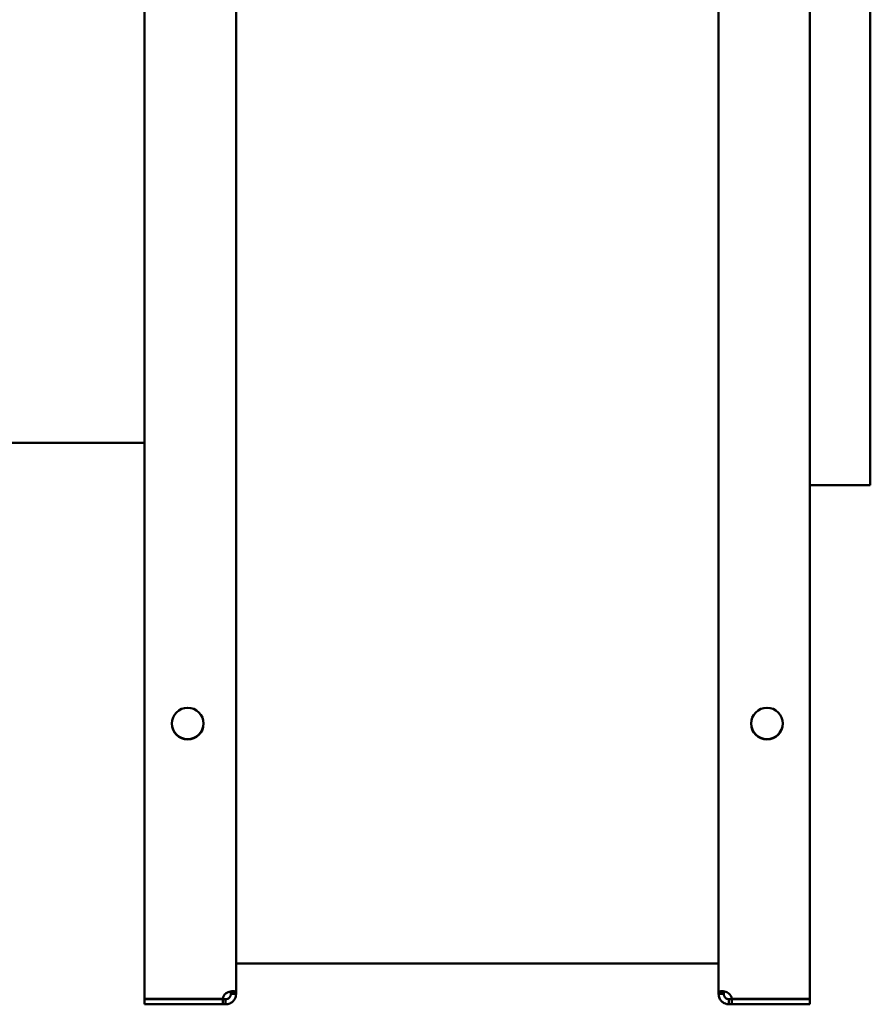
# Model space of a CAD drawing. Header units: millimetres. Extents: x 1066 to 1559, y 643 to 1214.
# Tile 3 of 4: x 1312 to 1559, y 643 to 928. Entities that reach past the tile are written whole.
import ezdxf

# ---------------------------------------------------------------- set-up
doc = ezdxf.new("R2010")
doc.units = ezdxf.units.MM
doc.header["$LTSCALE"] = 6.25
doc.layers.add('Widoczne (ISO)', color=7, linetype='Continuous', lineweight=50)

msp = doc.modelspace()

# ---------------------------------------------------------------- linework, layer by layer
at = {"layer": 'Widoczne (ISO)'}
for p, q in [((1348.75, 644.22), (1348.75, 1212.03)), ((1541.75, 1212.03), (1541.75, 644.22)), ((1375.25, 1028.63), (1375.25, 645.76)), ((1515.25, 645.76), (1515.25, 1028.63)), ((1559.25, 991.12), (1559.25, 793.12)), ((1065.75, 805.43), (1348.75, 805.43)), ((1541.75, 793.12), (1559.25, 793.12)), ((1375.25, 654.48), (1515.25, 654.48)), ((1373.75, 645.62), (1373.75, 645.76)), ((1373.75, 645.76), (1374.37, 645.76)), ((1374.37, 645.62), (1373.75, 645.62)), ((1374.37, 645.76), (1375.25, 645.76)), ((1375.25, 645.62), (1374.37, 645.62)), ((1375.25, 645.76), (1375.25, 645.62)), ((1515.25, 645.62), (1515.25, 645.76)), ((1515.25, 645.76), (1516.13, 645.76)), ((1516.13, 645.62), (1515.25, 645.62)), ((1516.13, 645.76), (1516.75, 645.76)), ((1516.75, 645.62), (1516.13, 645.62)), ((1516.75, 645.76), (1516.75, 645.62)), ((1371.46, 644.22), (1348.75, 644.22)), ((1348.75, 644.12), (1371.46, 644.12)), ((1348.75, 642.62), (1348.75, 644.12)), ((1371.46, 642.62), (1348.75, 642.62)), ((1371.46, 644.12), (1372.25, 644.12)), ((1371.46, 642.62), (1371.46, 644.12)), ((1372.25, 642.62), (1371.46, 642.62)), ((1372.25, 644.12), (1372.25, 643.5)), ((1372.25, 643.5), (1372.25, 642.62)), ((1518.25, 644.12), (1519.04, 644.12)), ((1518.25, 643.5), (1518.25, 644.12)), ((1518.25, 642.62), (1518.25, 643.5)), ((1519.04, 642.62), (1518.25, 642.62)), ((1541.75, 644.22), (1519.04, 644.22)), ((1519.04, 644.12), (1541.75, 644.12)), ((1519.04, 644.12), (1519.04, 642.62)), ((1541.75, 642.62), (1519.04, 642.62)), ((1541.75, 644.12), (1541.75, 642.62))]:
    msp.add_line(p, q, dxfattribs=at)
for centre in [(1361.25, 724.03), (1529.25, 724.03)]:
    msp.add_circle(centre, 4.6, dxfattribs=at)
for centre, radius, start, end in [((1361.25, 724.12), 4.6, 180.6228, 359.3772), ((1529.25, 724.12), 4.6, 180.6228, 359.3772), ((1373.95, 643.93), 2.5, 132.7331, 173.1896), ((1516.55, 643.93), 2.5, 6.8104, 47.2669)]:
    msp.add_arc(centre, radius, start, end, dxfattribs=at)
for points, knots in [([(1372.25, 645.76), (1372.42, 645.88), (1372.66, 646.01), (1373.18, 646.22), (1373.42, 646.29), (1373.93, 646.41), (1374.2, 646.43), (1374.65, 646.42), (1374.84, 646.38), (1375.07, 646.26), (1375.14, 646.19), (1375.23, 646.01), (1375.25, 645.9), (1375.25, 645.76)], [-0.519711, -0.519711, -0.519711, -0.519711, -0.4228826, -0.4228826, -0.3445968, -0.3445968, -0.2441002, -0.2441002, -0.1435568, -0.1435568, -0.0730439, -0.0730439, 0, 0, 0, 0]), ([(1375.25, 645.62), (1375.25, 645.45), (1375.24, 645.22), (1375.11, 644.69), (1375.03, 644.46), (1374.76, 643.94), (1374.56, 643.68), (1374.07, 643.22), (1373.8, 643.04), (1373.3, 642.8), (1373.09, 642.74), (1372.66, 642.64), (1372.45, 642.62), (1372.25, 642.62)], [0, 0, 0, 0, 0.0619276, 0.0619276, 0.1119961, 0.1119961, 0.1762696, 0.1762696, 0.2405732, 0.2405732, 0.2856704, 0.2856704, 0.3323864, 0.3323864, 0.3323864, 0.3323864]), ([(1372.25, 644.12), (1372.28, 644.12), (1372.32, 644.13), (1372.39, 644.13), (1372.43, 644.14), (1372.54, 644.15), (1372.61, 644.17), (1372.81, 644.23), (1372.93, 644.28), (1373.13, 644.4), (1373.23, 644.48), (1373.4, 644.66), (1373.48, 644.75), (1373.59, 644.95), (1373.65, 645.06), (1373.71, 645.27), (1373.72, 645.34), (1373.74, 645.45), (1373.74, 645.49), (1373.75, 645.56), (1373.75, 645.59), (1373.75, 645.62)], [-0.3391334, -0.3391334, -0.3391334, -0.3391334, -0.3205588, -0.3205588, -0.3026187, -0.3026187, -0.2703699, -0.2703699, -0.2180848, -0.2180848, -0.1644726, -0.1644726, -0.1108179, -0.1108179, -0.0611959, -0.0611959, -0.0324654, -0.0324654, -0.016514, -0.016514, 0, 0, 0, 0]), ([(1373.75, 645.76), (1373.75, 645.81), (1373.75, 645.85), (1373.74, 645.94), (1373.74, 645.97), (1373.72, 646.08), (1373.71, 646.14), (1373.66, 646.25), (1373.63, 646.3), (1373.59, 646.33)], [0, 0, 0, 0, 0.01683584, 0.01683584, 0.03309654, 0.03309654, 0.06232653, 0.06232653, 0.09351013, 0.09351013, 0.09351013, 0.09351013]), ([(1515.25, 645.76), (1515.25, 645.88), (1515.26, 646.01), (1515.39, 646.22), (1515.47, 646.29), (1515.74, 646.41), (1515.94, 646.43), (1516.43, 646.42), (1516.7, 646.38), (1517.2, 646.26), (1517.41, 646.19), (1517.84, 646.01), (1518.05, 645.9), (1518.25, 645.76)], [0, 0, 0, 0, 0.0619276, 0.0619276, 0.1119961, 0.1119961, 0.1762696, 0.1762696, 0.2405732, 0.2405732, 0.2856704, 0.2856704, 0.3323864, 0.3323864, 0.3323864, 0.3323864]), ([(1518.25, 642.62), (1518.08, 642.62), (1517.84, 642.64), (1517.32, 642.76), (1517.08, 642.85), (1516.57, 643.12), (1516.3, 643.32), (1515.85, 643.8), (1515.66, 644.08), (1515.43, 644.58), (1515.36, 644.79), (1515.27, 645.22), (1515.25, 645.42), (1515.25, 645.62)], [-0.519711, -0.519711, -0.519711, -0.519711, -0.4228826, -0.4228826, -0.3445968, -0.3445968, -0.2441002, -0.2441002, -0.1435568, -0.1435568, -0.0730439, -0.0730439, 0, 0, 0, 0]), ([(1516.91, 646.33), (1516.87, 646.3), (1516.84, 646.25), (1516.79, 646.14), (1516.78, 646.07), (1516.76, 645.97), (1516.76, 645.93), (1516.75, 645.85), (1516.75, 645.81), (1516.75, 645.76)], [-0.09449602, -0.09449602, -0.09449602, -0.09449602, -0.0611959, -0.0611959, -0.03246542, -0.03246542, -0.01651402, -0.01651402, 0, 0, 0, 0]), ([(1516.75, 645.62), (1516.75, 645.59), (1516.75, 645.55), (1516.76, 645.48), (1516.76, 645.45), (1516.78, 645.34), (1516.79, 645.26), (1516.85, 645.06), (1516.91, 644.95), (1517.03, 644.75), (1517.1, 644.65), (1517.28, 644.47), (1517.38, 644.4), (1517.57, 644.28), (1517.69, 644.23), (1517.9, 644.17), (1517.97, 644.15), (1518.07, 644.13), (1518.11, 644.13), (1518.18, 644.13), (1518.22, 644.12), (1518.25, 644.12)], [0, 0, 0, 0, 0.0168358, 0.0168358, 0.0330965, 0.0330965, 0.0623265, 0.0623265, 0.1097172, 0.1097172, 0.1583108, 0.1583108, 0.206943, 0.206943, 0.2519199, 0.2519199, 0.2779609, 0.2779609, 0.2924191, 0.2924191, 0.3073872, 0.3073872, 0.3073872, 0.3073872])]:
    msp.add_open_spline(points, degree=3, knots=knots, dxfattribs=at)

doc.saveas('drawing.dxf')
